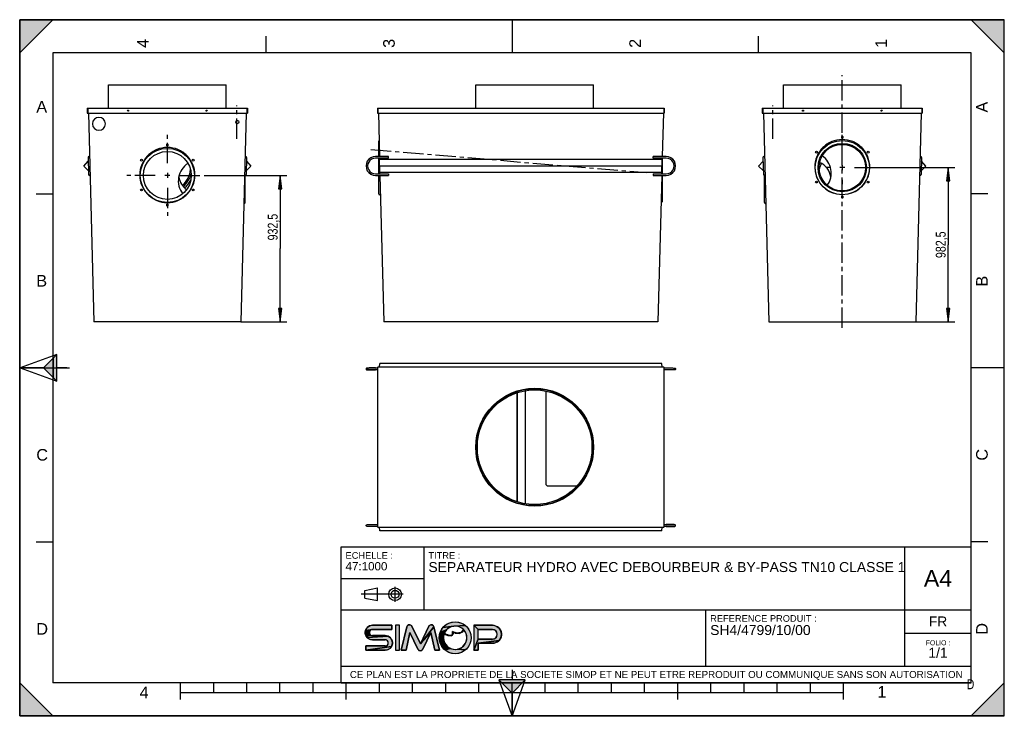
# Model space of a CAD drawing. Header units: millimetres. Extents: x 0 to 297, y 0 to 210.
import ezdxf

# ---------------------------------------------------------------- set-up
doc = ezdxf.new("R2010")
doc.units = ezdxf.units.MM
doc.header["$LTSCALE"] = 16.335
doc.linetypes.add('CENTER', pattern=[0.6, 0.375, -0.075, 0.075, -0.075])
doc.layers.get('0').update_dxf_attribs({"linetype": 'CONTINUOUS'})
doc.layers.add('AXES', color=7, linetype='CONTINUOUS')
doc.layers.add('AXES_REF', color=7, linetype='CONTINUOUS')
doc.styles.get("Standard").update_dxf_attribs({"font": 'txt', "width": 0.8})
doc.styles.add('TEXTSTYLE_2', font='arial.ttf')
doc.styles.add('TEXTSTYLE_3', font='arial.ttf')
doc.dimstyles.new('DIMSTYLE_1', dxfattribs={"dimtxt": 3, "dimasz": 4, "dimexe": 2, "dimexo": 0.0625, "dimgap": 0.75, "dimtad": 1, "dimlfac": 21.106588, "dimtxsty": 'Standard', "dimblk": 'CLOSED', "dimblk1": 'CLOSED', "dimblk2": 'CLOSED', "dimcen": 0.09, "dimclrt": 7, "dimazin": 2, "dimtp": 0.01, "dimtm": 0.01, "dimtfac": 1, "dimtofl": 0, "dimtmove": 0, "dimatfit": 3, "dimldrblk": 'CLOSED', "dimfxl": 1, "dimtolj": 1, "dimarcsym": 0})

# ---------------------------------------------------------------- blocks, each defined once
blk = doc.blocks.new('MARGEA4_BL0', base_point=(148.51, 105.01))
at = {"color": 7, "linetype": 'Continuous'}
for p, q in [((297.01, 210.01), (0.01, 210.01)), ((0.01, 0.01), (0.01, 210.01)), ((0.01, 200.01), (10.01, 210.01)), ((10.01, 210.01), (0.01, 210.01)), ((0.01, 210.01), (0.01, 200.01)), ((0.01, 0.01), (0.01, 210.01)), ((0.01, 210.01), (0.01, 0.01)), ((0.01, 200.01), (10.01, 210.01)), ((148.51, 210.01), (148.51, 200.01)), ((287.01, 210.01), (297.01, 200.01)), ((297.01, 210.01), (287.01, 210.01)), ((297.01, 200.01), (287.01, 210.01)), ((297.01, 0.01), (297.01, 210.01)), ((297.01, 200.01), (297.01, 210.01)), ((297.01, 0.01), (297.01, 210.01)), ((74.26, 205.01), (74.26, 200.01)), ((222.76, 205.01), (222.76, 200.01)), ((287.01, 200.01), (10.01, 200.01)), ((10.01, 200.01), (10.01, 10.01)), ((287.01, 10.01), (287.01, 200.01)), ((5.01, 157.51), (10.01, 157.51)), ((292.01, 157.51), (287.01, 157.51)), ((0.01, 105.01), (15.01, 105.01)), ((297.01, 105.01), (287.01, 105.01)), ((5.01, 52.51), (10.01, 52.51)), ((292.01, 52.51), (287.01, 52.51)), ((0.01, 10.01), (10.01, 0.01)), ((0.01, 0.01), (0.01, 10.01)), ((0.01, 10.01), (10.01, 0.01)), ((287.01, 10.01), (10.01, 10.01)), ((48.51, 5.01), (48.51, 10.01)), ((58.51, 7.01), (58.51, 10.01)), ((68.51, 7.01), (68.51, 10.01)), ((78.51, 7.01), (78.51, 10.01)), ((88.51, 7.01), (88.51, 10.01)), ((98.51, 5.01), (98.51, 10.01)), ((108.51, 7.01), (108.51, 10.01)), ((118.51, 7.01), (118.51, 10.01)), ((128.51, 7.01), (128.51, 10.01)), ((138.51, 7.01), (138.51, 10.01)), ((148.51, 0.01), (148.51, 10.01)), ((158.51, 7.01), (158.51, 10.01)), ((168.51, 7.01), (168.51, 10.01)), ((178.51, 7.01), (178.51, 10.01)), ((188.51, 7.01), (188.51, 10.01)), ((198.51, 5.01), (198.51, 10.01)), ((208.51, 7.01), (208.51, 10.01)), ((218.51, 7.01), (218.51, 10.01)), ((228.51, 7.01), (228.51, 10.01)), ((238.51, 7.01), (238.51, 10.01)), ((248.51, 5.01), (248.51, 10.01)), ((297.01, 10.01), (287.01, 0.01)), ((297.01, 10.01), (287.01, 0.01)), ((297.01, 0.01), (297.01, 10.01)), ((248.51, 7.01), (48.51, 7.01)), ((297.01, 0.01), (0.01, 0.01)), ((10.01, 0.01), (0.01, 0.01)), ((297.01, 0.01), (0.01, 0.01)), ((287.01, 0.01), (297.01, 0.01))]:
    blk.add_line(p, q, dxfattribs=at)
for points in [[(0.01, 200.01), (10.01, 210.01), (0.01, 210.01)], [(287.01, 210.01), (297.01, 200.01), (297.01, 210.01)], [(0.01, 10.01), (10.01, 0.01), (0.01, 0.01)], [(297.01, 10.01), (287.01, 0.01), (297.01, 0.01)]]:
    blk.add_solid(points, dxfattribs=at)
at = {"color": 7, "linetype": 'Continuous', "style": 'TEXTSTYLE_2', "oblique": 0}
for s, p in [('4', (38.89, 201.51)), ('3', (113.14, 201.51)), ('2', (187.39, 201.51)), ('1', (261.64, 201.51)), ('A', (292.01, 182.01)), ('B', (292.01, 129.51)), ('C', (292.01, 77.01)), ('D', (292.01, 24.51))]:
    blk.add_text(s, height=3.5, rotation=90, dxfattribs=at).set_placement(p)
for s, p in [('A', (5.01, 182.01)), ('B', (5.01, 129.51)), ('C', (5.01, 77.01)), ('D', (5.01, 24.51)), ('1', (258.71, 5.52)), ('4', (36.17, 5.35))]:
    blk.add_text(s, height=3.5, dxfattribs=at).set_placement(p)
blk = doc.blocks.new('REPERE_ORIENTATION_BL1', base_point=(148.52, 6.9))
at = {"color": 7, "linetype": 'Continuous'}
for p, q in [((148.52, 13.9), (148.52, 10.9)), ((148.52, 6.9), (144.52, 10.9)), ((152.52, 10.9), (144.52, 10.9)), ((144.52, 10.9), (148.52, -0.1)), ((151.52, 9.9), (145.52, 9.9)), ((148.52, 6.9), (152.52, 10.9)), ((148.52, -0.1), (152.52, 10.9)), ((148.52, 6.9), (148.52, -0.1))]:
    blk.add_line(p, q, dxfattribs=at)
blk.add_solid([(144.52, 10.9), (148.52, 6.9), (152.52, 10.9)], dxfattribs=at)
blk = doc.blocks.new('REPERE_ORIENTATION_BL2', base_point=(7.19, 105.02))
at = {"color": 7, "linetype": 'Continuous'}
for p, q in [((11.19, 109.02), (0.19, 105.02)), ((7.19, 105.02), (11.19, 109.02)), ((10.19, 102.02), (10.19, 108.02)), ((11.19, 101.02), (11.19, 109.02)), ((0.19, 105.02), (11.19, 101.02)), ((7.19, 105.02), (0.19, 105.02)), ((7.19, 105.02), (11.19, 101.02)), ((14.19, 105.02), (11.19, 105.02))]:
    blk.add_line(p, q, dxfattribs=at)
blk.add_solid([(11.19, 109.02), (7.19, 105.02), (11.19, 101.02)], dxfattribs=at)
blk = doc.blocks.new('ISO_BL3', base_point=(109.36, 36.71))
at = {"color": 7, "linetype": 'Continuous'}
for p, q in [((104.16, 37.89), (107.96, 38.61)), ((107.96, 34.81), (107.96, 38.61)), ((113.24, 34.43), (113.24, 38.99)), ((115.7, 36.71), (103.02, 36.71)), ((104.16, 35.53), (104.16, 37.89)), ((104.16, 35.53), (107.96, 34.81))]:
    blk.add_line(p, q, dxfattribs=at)
for radius in [1.9, 1.18]:
    blk.add_circle((113.24, 36.71), radius, dxfattribs=at)
blk = doc.blocks.new('LOGO-SIMOP-2009_BL4', base_point=(124.77, 23.59))
at = {"linetype": 'Continuous'}
for points in [[(105.95, 27.3), (106.41, 27.35), (112.22, 27.35), (112.22, 26.07), (106.41, 26.07), (104.32, 25.83), (104.51, 26.25), (104.78, 26.62), (105.12, 26.93), (105.52, 27.16)], [(117.58, 27.51), (117.79, 27.47), (117.99, 27.38), (118.15, 27.24), (118.28, 27.06), (120.86, 21.75), (124.06, 25.22), (121.58, 20.12), (121.45, 19.93), (121.28, 19.79), (121.08, 19.7), (120.86, 19.67), (120.64, 19.7), (120.44, 19.79), (120.27, 19.93), (120.14, 20.12), (117.66, 25.22), (116.54, 19.83), (115.1, 19.83), (116.78, 26.89), (116.86, 27.1), (116.99, 27.27), (117.16, 27.4), (117.36, 27.49)], [(123.93, 27.47), (124.14, 27.51), (124.36, 27.49), (124.56, 27.4), (124.73, 27.27), (124.86, 27.1), (124.94, 26.89), (120.86, 21.75), (123.44, 27.06), (123.56, 27.24), (123.73, 27.38)], [(124.06, 25.22), (120.86, 21.75), (124.94, 26.89), (126.62, 19.83), (125.18, 19.83)], [(129.75, 26.72), (129.21, 26.38), (128.75, 25.95), (126.85, 25.23), (127.21, 25.99), (127.69, 26.67), (130.96, 27.09), (130.34, 26.96)], [(131.36, 28.39), (132.2, 28.32), (133.01, 28.1), (133.76, 27.75), (134.45, 27.27), (130.96, 27.09), (127.69, 26.67), (128.28, 27.27), (128.96, 27.75), (129.72, 28.1), (130.53, 28.32)], [(131.6, 27.1), (130.96, 27.09), (134.45, 27.27), (135.04, 26.67), (135.52, 25.99), (135.87, 25.23), (136.09, 24.42), (136.16, 23.59), (136.09, 22.76), (135.87, 21.95), (135.52, 21.19), (135.04, 20.5), (134.45, 19.91), (132.08, 20.14), (132.72, 20.34), (133.31, 20.66), (133.83, 21.08), (134.26, 21.59), (134.59, 22.18), (134.8, 22.82), (134.88, 23.48), (134.84, 24.15), (134.67, 24.8), (134.38, 25.41), (133.98, 25.95), (133.72, 25.55), (133.44, 25.26), (133.1, 25.04), (132.73, 24.91), (132.16, 25.01), (132.59, 25.04), (132.97, 25.16), (133.31, 25.36), (133.6, 25.65), (133.86, 26.07), (133.38, 26.48), (132.82, 26.79), (132.22, 27)], [(138.29, 26.07), (137.01, 27.35), (142.61, 27.35), (143.18, 27.29), (143.72, 27.11), (144.21, 26.83), (144.63, 26.45), (144.97, 25.99), (145.2, 25.47), (145.32, 24.91), (145.32, 24.34), (145.2, 23.79), (144.97, 23.27), (144.63, 22.81), (138.29, 21.91), (138.29, 19.83), (137.01, 19.83), (138.29, 23.19), (142.61, 23.19), (142.96, 23.23), (143.28, 23.35), (143.57, 23.55), (143.8, 23.81), (143.96, 24.12), (144.04, 24.46), (144.04, 24.8), (143.96, 25.14), (143.8, 25.45), (143.57, 25.71), (143.28, 25.9), (142.96, 26.03), (142.61, 26.07)], [(105.95, 25.95), (105.76, 25.8), (104.22, 25.38), (104.32, 25.83), (106.41, 26.07), (106.17, 26.04)], [(105.52, 25.39), (105.49, 25.15), (105.52, 24.91), (104.32, 24.47), (104.22, 24.92), (104.22, 25.38), (105.76, 25.8), (105.62, 25.61)], [(105.76, 24.5), (105.95, 24.35), (104.51, 24.05), (104.32, 24.47), (105.52, 24.91), (105.62, 24.69)], [(111.55, 23.81), (111.89, 23.5), (112.17, 23.13), (112.35, 22.71), (112.45, 22.26), (112.45, 21.8), (112.35, 21.35), (112.17, 20.93), (104.45, 19.83), (104.45, 21.11), (110.26, 21.11), (110.5, 21.14), (110.72, 21.23), (110.91, 21.38), (111.06, 21.57), (111.15, 21.79), (111.18, 22.03), (111.15, 22.27), (111.06, 22.49), (110.91, 22.68), (110.72, 22.83), (110.5, 22.92), (110.26, 22.95), (106.41, 22.95), (105.95, 23), (105.52, 23.14), (105.12, 23.37), (104.78, 23.68), (111.15, 24.04)], [(110.72, 24.18), (111.15, 24.04), (104.78, 23.68), (104.51, 24.05), (105.95, 24.35), (106.17, 24.26), (106.41, 24.23), (110.26, 24.23)], [(128.08, 24.87), (128.43, 24.7), (128.44, 24.52), (128.03, 24.72), (127.88, 24.06), (127.85, 23.39), (127.95, 22.73), (126.85, 21.95), (126.64, 22.76), (126.56, 23.59), (126.64, 24.42)], [(128.37, 25.44), (128.08, 24.87), (126.64, 24.42), (126.85, 25.23), (128.75, 25.95)], [(128.74, 24.57), (129.03, 24.46), (129.31, 24.37), (129.16, 24.24), (128.8, 24.37), (128.44, 24.52), (128.43, 24.7)], [(129.79, 24.29), (130, 24.3), (130.27, 24.21), (130.03, 24.14), (129.77, 24.13), (129.47, 24.17), (129.16, 24.24), (129.31, 24.37), (129.55, 24.32)], [(131.15, 25.2), (131.68, 25.06), (131.32, 24.98), (130.74, 25.18), (130.72, 24.82), (130.63, 24.56), (130.48, 24.35), (130.27, 24.21), (130, 24.3), (130.18, 24.35), (130.35, 24.45), (130.48, 24.62), (130.55, 24.81), (130.58, 25.06), (130.56, 25.43)], [(132.16, 25.01), (132.73, 24.91), (132.31, 24.85), (131.84, 24.87), (131.32, 24.98), (131.68, 25.06)], [(110.72, 19.88), (110.26, 19.83), (104.45, 19.83), (112.17, 20.93), (111.89, 20.56), (111.55, 20.25), (111.15, 20.02)], [(128.18, 22.1), (128.52, 21.52), (128.96, 21.02), (127.69, 20.5), (127.21, 21.19), (126.85, 21.95), (127.95, 22.73)], [(129.49, 20.61), (130.09, 20.31), (128.28, 19.91), (127.69, 20.5), (128.96, 21.02)], [(143.18, 21.97), (142.61, 21.91), (138.29, 21.91), (144.63, 22.81), (144.21, 22.43), (143.72, 22.14)], [(131.41, 20.07), (132.08, 20.14), (134.45, 19.91), (133.76, 19.43), (133.01, 19.08), (132.2, 18.86), (131.36, 18.79), (130.53, 18.86), (129.72, 19.08), (128.96, 19.43), (128.28, 19.91), (130.09, 20.31), (130.74, 20.13)]]:
    blk.add_hatch(color=7, dxfattribs=at).paths.add_polyline_path(points)
at = {"color": 7, "linetype": 'Continuous'}
for p, q in [((104.78, 26.62), (105.12, 26.93)), ((105.12, 26.93), (105.52, 27.16)), ((105.52, 27.16), (105.95, 27.3)), ((105.95, 27.3), (106.41, 27.35)), ((112.22, 27.35), (106.41, 27.35)), ((112.22, 26.07), (112.22, 27.35)), ((113.34, 27.35), (113.34, 19.83)), ((114.62, 27.35), (113.34, 27.35)), ((114.62, 19.83), (114.62, 27.35)), ((116.78, 26.89), (115.1, 19.83)), ((116.78, 26.89), (116.86, 27.1)), ((116.86, 27.1), (116.99, 27.27)), ((116.99, 27.27), (117.16, 27.4)), ((117.16, 27.4), (117.36, 27.49)), ((117.36, 27.49), (117.58, 27.51)), ((117.58, 27.51), (117.79, 27.47)), ((117.79, 27.47), (117.99, 27.38)), ((117.99, 27.38), (118.15, 27.24)), ((118.15, 27.24), (118.28, 27.06)), ((120.86, 21.75), (118.28, 27.06)), ((123.44, 27.06), (120.86, 21.75)), ((124.94, 26.89), (120.86, 21.75)), ((123.44, 27.06), (123.56, 27.24)), ((123.56, 27.24), (123.73, 27.38)), ((123.73, 27.38), (123.93, 27.47)), ((123.93, 27.47), (124.14, 27.51)), ((124.14, 27.51), (124.36, 27.49)), ((124.36, 27.49), (124.56, 27.4)), ((124.56, 27.4), (124.73, 27.27)), ((124.73, 27.27), (124.86, 27.1)), ((124.86, 27.1), (124.94, 26.89)), ((126.62, 19.83), (124.94, 26.89)), ((127.69, 26.67), (128.28, 27.27)), ((130.96, 27.09), (127.69, 26.67)), ((128.28, 27.27), (128.96, 27.75)), ((128.96, 27.75), (129.72, 28.1)), ((129.72, 28.1), (130.53, 28.32)), ((130.34, 26.96), (129.75, 26.72)), ((130.96, 27.09), (130.34, 26.96)), ((130.53, 28.32), (131.36, 28.39)), ((134.45, 27.27), (130.96, 27.09)), ((131.6, 27.1), (130.96, 27.09)), ((131.36, 28.39), (132.2, 28.32)), ((132.22, 27), (131.6, 27.1)), ((132.2, 28.32), (133.01, 28.1)), ((132.82, 26.79), (132.22, 27)), ((133.38, 26.48), (132.82, 26.79)), ((133.01, 28.1), (133.76, 27.75)), ((133.76, 27.75), (134.45, 27.27)), ((134.45, 27.27), (135.04, 26.67)), ((142.61, 27.35), (137.01, 27.35)), ((138.29, 26.07), (137.01, 27.35)), ((137.01, 27.35), (137.01, 19.83)), ((142.61, 27.35), (143.18, 27.29)), ((143.18, 27.29), (143.72, 27.11)), ((143.72, 27.11), (144.21, 26.83)), ((144.21, 26.83), (144.63, 26.45)), ((104.22, 25.38), (104.32, 25.83)), ((105.76, 25.8), (104.22, 25.38)), ((104.22, 24.92), (104.22, 25.38)), ((104.32, 24.47), (104.22, 24.92)), ((104.32, 25.83), (104.51, 26.25)), ((106.41, 26.07), (104.32, 25.83)), ((105.52, 24.91), (104.32, 24.47)), ((104.51, 24.05), (104.32, 24.47)), ((104.51, 26.25), (104.78, 26.62)), ((105.95, 24.35), (104.51, 24.05)), ((104.78, 23.68), (104.51, 24.05)), ((111.15, 24.04), (104.78, 23.68)), ((105.52, 25.39), (105.49, 25.15)), ((105.49, 25.15), (105.52, 24.91)), ((105.62, 25.61), (105.52, 25.39)), ((105.52, 24.91), (105.62, 24.69)), ((105.76, 25.8), (105.62, 25.61)), ((105.62, 24.69), (105.76, 24.5)), ((105.95, 25.95), (105.76, 25.8)), ((105.76, 24.5), (105.95, 24.35)), ((106.17, 26.04), (105.95, 25.95)), ((105.95, 24.35), (106.17, 24.26)), ((106.41, 26.07), (106.17, 26.04)), ((106.17, 24.26), (106.41, 24.23)), ((106.41, 26.07), (112.22, 26.07)), ((110.26, 24.23), (106.41, 24.23)), ((110.26, 24.23), (110.72, 24.18)), ((110.72, 24.18), (111.15, 24.04)), ((111.15, 24.04), (111.55, 23.81)), ((111.55, 23.81), (111.89, 23.5)), ((116.54, 19.83), (117.66, 25.22)), ((117.66, 25.22), (120.14, 20.12)), ((124.06, 25.22), (120.86, 21.75)), ((121.58, 20.12), (124.06, 25.22)), ((124.06, 25.22), (125.18, 19.83)), ((126.56, 23.59), (126.64, 24.42)), ((126.64, 24.42), (126.85, 25.23)), ((128.08, 24.87), (126.64, 24.42)), ((126.85, 25.23), (127.21, 25.99)), ((128.75, 25.95), (126.85, 25.23)), ((127.21, 25.99), (127.69, 26.67)), ((127.88, 24.06), (127.85, 23.39)), ((128.03, 24.72), (127.88, 24.06)), ((128.44, 24.52), (128.03, 24.72)), ((128.37, 25.44), (128.08, 24.87)), ((128.08, 24.87), (128.43, 24.7)), ((128.75, 25.95), (128.37, 25.44)), ((128.43, 24.7), (128.74, 24.57)), ((128.43, 24.7), (128.44, 24.52)), ((128.8, 24.37), (128.44, 24.52)), ((128.74, 24.57), (129.03, 24.46)), ((129.21, 26.38), (128.75, 25.95)), ((129.16, 24.24), (128.8, 24.37)), ((129.03, 24.46), (129.31, 24.37)), ((129.31, 24.37), (129.16, 24.24)), ((129.47, 24.17), (129.16, 24.24)), ((129.75, 26.72), (129.21, 26.38)), ((129.31, 24.37), (129.55, 24.32)), ((129.77, 24.13), (129.47, 24.17)), ((129.55, 24.32), (129.79, 24.29)), ((130.03, 24.14), (129.77, 24.13)), ((129.79, 24.29), (130, 24.3)), ((130, 24.3), (130.18, 24.35)), ((130.27, 24.21), (130, 24.3)), ((130.27, 24.21), (130.03, 24.14)), ((130.18, 24.35), (130.35, 24.45)), ((130.48, 24.35), (130.27, 24.21)), ((130.35, 24.45), (130.48, 24.62)), ((130.48, 24.62), (130.55, 24.81)), ((130.63, 24.56), (130.48, 24.35)), ((130.55, 24.81), (130.58, 25.06)), ((130.58, 25.06), (130.56, 25.43)), ((130.56, 25.43), (131.15, 25.2)), ((130.72, 24.82), (130.63, 24.56)), ((130.74, 25.18), (130.72, 24.82)), ((131.32, 24.98), (130.74, 25.18)), ((131.15, 25.2), (131.68, 25.06)), ((131.68, 25.06), (131.32, 24.98)), ((131.84, 24.87), (131.32, 24.98)), ((131.68, 25.06), (132.16, 25.01)), ((132.31, 24.85), (131.84, 24.87)), ((132.16, 25.01), (132.59, 25.04)), ((132.73, 24.91), (132.16, 25.01)), ((132.73, 24.91), (132.31, 24.85)), ((132.59, 25.04), (132.97, 25.16)), ((133.1, 25.04), (132.73, 24.91)), ((132.97, 25.16), (133.31, 25.36)), ((133.44, 25.26), (133.1, 25.04)), ((133.31, 25.36), (133.6, 25.65)), ((133.86, 26.07), (133.38, 26.48)), ((133.72, 25.55), (133.44, 25.26)), ((133.6, 25.65), (133.86, 26.07)), ((133.98, 25.95), (133.72, 25.55)), ((134.38, 25.41), (133.98, 25.95)), ((134.67, 24.8), (134.38, 25.41)), ((134.84, 24.15), (134.67, 24.8)), ((134.88, 23.48), (134.84, 24.15)), ((135.04, 26.67), (135.52, 25.99)), ((135.52, 25.99), (135.87, 25.23)), ((135.87, 25.23), (136.09, 24.42)), ((136.09, 24.42), (136.16, 23.59)), ((138.29, 26.07), (142.61, 26.07)), ((138.29, 23.19), (138.29, 26.07)), ((142.96, 26.03), (142.61, 26.07)), ((143.28, 25.9), (142.96, 26.03)), ((143.57, 25.71), (143.28, 25.9)), ((143.8, 25.45), (143.57, 25.71)), ((143.57, 23.55), (143.8, 23.81)), ((143.96, 25.14), (143.8, 25.45)), ((143.8, 23.81), (143.96, 24.12)), ((144.04, 24.8), (143.96, 25.14)), ((143.96, 24.12), (144.04, 24.46)), ((144.04, 24.46), (144.04, 24.8)), ((144.63, 26.45), (144.97, 25.99)), ((144.97, 25.99), (145.2, 25.47)), ((145.2, 23.79), (144.97, 23.27)), ((145.2, 25.47), (145.32, 24.91)), ((145.32, 24.34), (145.2, 23.79)), ((145.32, 24.91), (145.32, 24.34)), ((104.45, 21.11), (104.45, 19.83)), ((110.26, 21.11), (104.45, 21.11)), ((112.17, 20.93), (104.45, 19.83)), ((105.12, 23.37), (104.78, 23.68)), ((105.52, 23.14), (105.12, 23.37)), ((105.95, 23), (105.52, 23.14)), ((106.41, 22.95), (105.95, 23)), ((106.41, 22.95), (110.26, 22.95)), ((110.5, 22.92), (110.26, 22.95)), ((110.26, 21.11), (110.5, 21.14)), ((110.72, 22.83), (110.5, 22.92)), ((110.5, 21.14), (110.72, 21.23)), ((110.91, 22.68), (110.72, 22.83)), ((110.72, 21.23), (110.91, 21.38)), ((111.06, 22.49), (110.91, 22.68)), ((110.91, 21.38), (111.06, 21.57)), ((111.15, 22.27), (111.06, 22.49)), ((111.06, 21.57), (111.15, 21.79)), ((111.18, 22.03), (111.15, 22.27)), ((111.15, 21.79), (111.18, 22.03)), ((111.89, 23.5), (112.17, 23.13)), ((112.17, 20.93), (111.89, 20.56)), ((112.17, 23.13), (112.35, 22.71)), ((112.35, 21.35), (112.17, 20.93)), ((112.35, 22.71), (112.45, 22.26)), ((112.45, 21.8), (112.35, 21.35)), ((112.45, 22.26), (112.45, 21.8)), ((126.64, 22.76), (126.56, 23.59)), ((126.85, 21.95), (126.64, 22.76)), ((127.95, 22.73), (126.85, 21.95)), ((127.21, 21.19), (126.85, 21.95)), ((127.69, 20.5), (127.21, 21.19)), ((128.96, 21.02), (127.69, 20.5)), ((127.85, 23.39), (127.95, 22.73)), ((127.95, 22.73), (128.18, 22.1)), ((128.18, 22.1), (128.52, 21.52)), ((128.52, 21.52), (128.96, 21.02)), ((128.96, 21.02), (129.49, 20.61)), ((133.31, 20.66), (133.83, 21.08)), ((133.83, 21.08), (134.26, 21.59)), ((134.26, 21.59), (134.59, 22.18)), ((134.59, 22.18), (134.8, 22.82)), ((134.8, 22.82), (134.88, 23.48)), ((135.52, 21.19), (135.04, 20.5)), ((135.87, 21.95), (135.52, 21.19)), ((136.09, 22.76), (135.87, 21.95)), ((136.16, 23.59), (136.09, 22.76)), ((138.29, 23.19), (137.01, 19.83)), ((142.61, 23.19), (138.29, 23.19)), ((144.63, 22.81), (138.29, 21.91)), ((138.29, 21.91), (142.61, 21.91)), ((138.29, 19.83), (138.29, 21.91)), ((142.61, 23.19), (142.96, 23.23)), ((143.18, 21.97), (142.61, 21.91)), ((142.96, 23.23), (143.28, 23.35)), ((143.72, 22.14), (143.18, 21.97)), ((143.28, 23.35), (143.57, 23.55)), ((144.21, 22.43), (143.72, 22.14)), ((144.63, 22.81), (144.21, 22.43)), ((144.97, 23.27), (144.63, 22.81)), ((104.45, 19.83), (110.26, 19.83)), ((110.72, 19.88), (110.26, 19.83)), ((111.15, 20.02), (110.72, 19.88)), ((111.55, 20.25), (111.15, 20.02)), ((111.89, 20.56), (111.55, 20.25)), ((113.34, 19.83), (114.62, 19.83)), ((115.1, 19.83), (116.54, 19.83)), ((120.27, 19.93), (120.14, 20.12)), ((120.44, 19.79), (120.27, 19.93)), ((120.64, 19.7), (120.44, 19.79)), ((120.86, 19.67), (120.64, 19.7)), ((121.08, 19.7), (120.86, 19.67)), ((121.28, 19.79), (121.08, 19.7)), ((121.45, 19.93), (121.28, 19.79)), ((121.58, 20.12), (121.45, 19.93)), ((125.18, 19.83), (126.62, 19.83)), ((128.28, 19.91), (127.69, 20.5)), ((130.09, 20.31), (128.28, 19.91)), ((128.96, 19.43), (128.28, 19.91)), ((129.72, 19.08), (128.96, 19.43)), ((129.49, 20.61), (130.09, 20.31)), ((130.53, 18.86), (129.72, 19.08)), ((130.09, 20.31), (130.74, 20.13)), ((131.36, 18.79), (130.53, 18.86)), ((130.74, 20.13), (131.41, 20.07)), ((132.2, 18.86), (131.36, 18.79)), ((131.41, 20.07), (132.08, 20.14)), ((132.08, 20.14), (132.72, 20.34)), ((134.45, 19.91), (132.08, 20.14)), ((133.01, 19.08), (132.2, 18.86)), ((132.72, 20.34), (133.31, 20.66)), ((133.76, 19.43), (133.01, 19.08)), ((134.45, 19.91), (133.76, 19.43)), ((135.04, 20.5), (134.45, 19.91)), ((137.01, 19.83), (138.29, 19.83))]:
    blk.add_line(p, q, dxfattribs=at)
for points in [[(105.95, 27.3), (106.41, 27.35), (112.22, 27.35), (112.22, 26.07), (106.41, 26.07), (104.32, 25.83), (104.51, 26.25), (104.78, 26.62), (105.12, 26.93), (105.52, 27.16), (105.95, 27.3)], [(117.58, 27.51), (117.79, 27.47), (117.99, 27.38), (118.15, 27.24), (118.28, 27.06), (120.86, 21.75), (124.06, 25.22), (121.58, 20.12), (121.45, 19.93), (121.28, 19.79), (121.08, 19.7), (120.86, 19.67), (120.64, 19.7), (120.44, 19.79), (120.27, 19.93), (120.14, 20.12), (117.66, 25.22), (116.54, 19.83), (115.1, 19.83), (116.78, 26.89), (116.86, 27.1), (116.99, 27.27), (117.16, 27.4), (117.36, 27.49), (117.58, 27.51)], [(123.93, 27.47), (124.14, 27.51), (124.36, 27.49), (124.56, 27.4), (124.73, 27.27), (124.86, 27.1), (124.94, 26.89), (120.86, 21.75), (123.44, 27.06), (123.56, 27.24), (123.73, 27.38), (123.93, 27.47)], [(124.06, 25.22), (120.86, 21.75), (124.94, 26.89), (126.62, 19.83), (125.18, 19.83), (124.06, 25.22)], [(129.75, 26.72), (129.21, 26.38), (128.75, 25.95), (126.85, 25.23), (127.21, 25.99), (127.69, 26.67), (130.96, 27.09), (130.34, 26.96), (129.75, 26.72)], [(131.36, 28.39), (132.2, 28.32), (133.01, 28.1), (133.76, 27.75), (134.45, 27.27), (130.96, 27.09), (127.69, 26.67), (128.28, 27.27), (128.96, 27.75), (129.72, 28.1), (130.53, 28.32), (131.36, 28.39)], [(131.6, 27.1), (130.96, 27.09), (134.45, 27.27), (135.04, 26.67), (135.52, 25.99), (135.87, 25.23), (136.09, 24.42), (136.16, 23.59), (136.09, 22.76), (135.87, 21.95), (135.52, 21.19), (135.04, 20.5), (134.45, 19.91), (132.08, 20.14), (132.72, 20.34), (133.31, 20.66), (133.83, 21.08), (134.26, 21.59), (134.59, 22.18), (134.8, 22.82), (134.88, 23.48), (134.84, 24.15), (134.67, 24.8), (134.38, 25.41), (133.98, 25.95), (133.72, 25.55), (133.44, 25.26), (133.1, 25.04), (132.73, 24.91), (132.16, 25.01), (132.59, 25.04), (132.97, 25.16), (133.31, 25.36), (133.6, 25.65), (133.86, 26.07), (133.38, 26.48), (132.82, 26.79), (132.22, 27), (131.6, 27.1)], [(138.29, 26.07), (137.01, 27.35), (142.61, 27.35), (143.18, 27.29), (143.72, 27.11), (144.21, 26.83), (144.63, 26.45), (144.97, 25.99), (145.2, 25.47), (145.32, 24.91), (145.32, 24.34), (145.2, 23.79), (144.97, 23.27), (144.63, 22.81), (138.29, 21.91), (138.29, 19.83), (137.01, 19.83), (138.29, 23.19), (142.61, 23.19), (142.96, 23.23), (143.28, 23.35), (143.57, 23.55), (143.8, 23.81), (143.96, 24.12), (144.04, 24.46), (144.04, 24.8), (143.96, 25.14), (143.8, 25.45), (143.57, 25.71), (143.28, 25.9), (142.96, 26.03), (142.61, 26.07), (138.29, 26.07)], [(105.95, 25.95), (105.76, 25.8), (104.22, 25.38), (104.32, 25.83), (106.41, 26.07), (106.17, 26.04), (105.95, 25.95)], [(105.52, 25.39), (105.49, 25.15), (105.52, 24.91), (104.32, 24.47), (104.22, 24.92), (104.22, 25.38), (105.76, 25.8), (105.62, 25.61), (105.52, 25.39)], [(105.76, 24.5), (105.95, 24.35), (104.51, 24.05), (104.32, 24.47), (105.52, 24.91), (105.62, 24.69), (105.76, 24.5)], [(111.55, 23.81), (111.89, 23.5), (112.17, 23.13), (112.35, 22.71), (112.45, 22.26), (112.45, 21.8), (112.35, 21.35), (112.17, 20.93), (104.45, 19.83), (104.45, 21.11), (110.26, 21.11), (110.5, 21.14), (110.72, 21.23), (110.91, 21.38), (111.06, 21.57), (111.15, 21.79), (111.18, 22.03), (111.15, 22.27), (111.06, 22.49), (110.91, 22.68), (110.72, 22.83), (110.5, 22.92), (110.26, 22.95), (106.41, 22.95), (105.95, 23), (105.52, 23.14), (105.12, 23.37), (104.78, 23.68), (111.15, 24.04), (111.55, 23.81)], [(110.72, 24.18), (111.15, 24.04), (104.78, 23.68), (104.51, 24.05), (105.95, 24.35), (106.17, 24.26), (106.41, 24.23), (110.26, 24.23), (110.72, 24.18)], [(128.08, 24.87), (128.43, 24.7), (128.44, 24.52), (128.03, 24.72), (127.88, 24.06), (127.85, 23.39), (127.95, 22.73), (126.85, 21.95), (126.64, 22.76), (126.56, 23.59), (126.64, 24.42), (128.08, 24.87)], [(128.37, 25.44), (128.08, 24.87), (126.64, 24.42), (126.85, 25.23), (128.75, 25.95), (128.37, 25.44)], [(128.74, 24.57), (129.03, 24.46), (129.31, 24.37), (129.16, 24.24), (128.8, 24.37), (128.44, 24.52), (128.43, 24.7), (128.74, 24.57)], [(129.79, 24.29), (130, 24.3), (130.27, 24.21), (130.03, 24.14), (129.77, 24.13), (129.47, 24.17), (129.16, 24.24), (129.31, 24.37), (129.55, 24.32), (129.79, 24.29)], [(131.15, 25.2), (131.68, 25.06), (131.32, 24.98), (130.74, 25.18), (130.72, 24.82), (130.63, 24.56), (130.48, 24.35), (130.27, 24.21), (130, 24.3), (130.18, 24.35), (130.35, 24.45), (130.48, 24.62), (130.55, 24.81), (130.58, 25.06), (130.56, 25.43), (131.15, 25.2)], [(132.16, 25.01), (132.73, 24.91), (132.31, 24.85), (131.84, 24.87), (131.32, 24.98), (131.68, 25.06), (132.16, 25.01)], [(110.72, 19.88), (110.26, 19.83), (104.45, 19.83), (112.17, 20.93), (111.89, 20.56), (111.55, 20.25), (111.15, 20.02), (110.72, 19.88)], [(128.18, 22.1), (128.52, 21.52), (128.96, 21.02), (127.69, 20.5), (127.21, 21.19), (126.85, 21.95), (127.95, 22.73), (128.18, 22.1)], [(129.49, 20.61), (130.09, 20.31), (128.28, 19.91), (127.69, 20.5), (128.96, 21.02), (129.49, 20.61)], [(143.18, 21.97), (142.61, 21.91), (138.29, 21.91), (144.63, 22.81), (144.21, 22.43), (143.72, 22.14), (143.18, 21.97)], [(131.41, 20.07), (132.08, 20.14), (134.45, 19.91), (133.76, 19.43), (133.01, 19.08), (132.2, 18.86), (131.36, 18.79), (130.53, 18.86), (129.72, 19.08), (128.96, 19.43), (128.28, 19.91), (130.09, 20.31), (130.74, 20.13), (131.41, 20.07)]]:
    blk.add_lwpolyline(points, dxfattribs=at)
blk.add_circle((131.36, 23.59), 4.8, dxfattribs=at)
for centre, radius, start, end in [((106.41, 25.15), 2.2, 90, 270), ((117.56, 26.71), 0.8, 25.9494, 166.6355), ((124.16, 26.71), 0.8, 13.3645, 154.0506), ((131.36, 23.59), 3.52, 44.7928, 158.6763), ((142.61, 24.63), 2.72, 270, 90), ((106.41, 25.15), 0.92, 90, 270), ((110.26, 22.03), 2.2, 270, 90), ((131.36, 23.59), 3.52, 161.3005, 42.0267), ((142.61, 24.63), 1.44, 270, 90), ((110.26, 22.03), 0.92, 270, 90), ((120.86, 20.47), 0.8, 205.9494, 334.0506)]:
    blk.add_arc(centre, radius, start, end, dxfattribs=at)
for points, knots in [([(130.74, 25.18), (130.75, 25.01), (130.71, 24.64), (130.44, 24.24), (129.95, 24.1), (129.39, 24.16), (128.75, 24.37), (128.28, 24.59), (128.03, 24.72)], [0, 0, 0, 0, 0.118516, 0.29564, 0.472763, 0.649887, 0.82701, 1, 1, 1, 1]), ([(130.56, 25.43), (130.59, 25.22), (130.59, 24.88), (130.47, 24.54), (130.24, 24.35), (129.84, 24.25), (129.15, 24.38), (128.46, 24.68), (128.08, 24.87)], [0, 0, 0, 0, 0.125, 0.25, 0.375, 0.5, 0.75, 1, 1, 1, 1]), ([(133.98, 25.95), (133.74, 25.49), (133.11, 24.89), (131.96, 24.79), (131.13, 25.02), (130.74, 25.18)], [0, 0, 0, 0, 0.345264, 0.703638, 1, 1, 1, 1])]:
    blk.add_open_spline(points, degree=3, knots=knots, dxfattribs=at)
blk.add_open_spline([(133.86, 26.07), (133.69, 25.73), (133.28, 25.24), (132.5, 24.97), (131.59, 25.04), (130.91, 25.27), (130.56, 25.43)], degree=3, dxfattribs=at)
for points in [[(113.34, 19.83), (113.34, 27.35), (114.62, 19.83), (114.62, 27.35)], [(138.29, 23.19), (137.01, 19.83), (138.29, 26.07), (137.01, 27.35)]]:
    blk.add_solid(points, dxfattribs=at)
blk = doc.blocks.new('_CLOSED')
at = {"color": 0, "linetype": 'ByBlock'}
for p, q in [((0, 0), (-1, 0.125)), ((-1, 0.125), (-1, -0.125)), ((-1, -0.125), (0, 0)), ((-1, 0), (0, 0))]:
    blk.add_line(p, q, dxfattribs=at)
blk = doc.blocks.new('*D1')
at = {"color": 7, "linetype": 'Continuous', "transparency": 16777216}
for p, q in [((56.83, 163.04), (80.58, 163.04)), ((78.58, 163.04), (78.58, 140.95)), ((78.58, 118.86), (78.58, 140.95)), ((66.75, 118.86), (80.58, 118.86))]:
    blk.add_line(p, q, dxfattribs=at)
at = {"color": 7, "linetype": 'Continuous', "transparency": 16777216, "xscale": 4, "yscale": 4, "zscale": 4}
for p, rotation in [((78.58, 163.04), 90), ((78.58, 118.86), 270)]:
    blk.add_blockref('_CLOSED', p, dxfattribs=dict(at, rotation=rotation))
at = {"color": 7, "linetype": 'Continuous', "transparency": 16777216, "insert": (74.83, 147.46), "char_height": 3, "width": 12, "attachment_point": 2, "rotation": 90, "line_spacing_factor": 0.9}
blk.add_mtext('932,5', dxfattribs=at)
blk = doc.blocks.new('*D2')
at = {"color": 7, "linetype": 'Continuous', "transparency": 16777216}
for p, q in [((253.2, 165.41), (282.09, 165.41)), ((280.09, 165.41), (280.09, 142.13)), ((280.09, 118.86), (280.09, 142.13)), ((270.35, 118.86), (282.09, 118.86))]:
    blk.add_line(p, q, dxfattribs=at)
at = {"color": 7, "linetype": 'Continuous', "transparency": 16777216, "xscale": 4, "yscale": 4, "zscale": 4}
for p, rotation in [((280.09, 165.41), 90), ((280.09, 118.86), 270)]:
    blk.add_blockref('_CLOSED', p, dxfattribs=dict(at, rotation=rotation))
at = {"color": 7, "linetype": 'Continuous', "transparency": 16777216, "insert": (276.34, 142.13), "char_height": 3, "width": 12, "attachment_point": 2, "rotation": 90, "line_spacing_factor": 0.9}
blk.add_mtext('982,5', dxfattribs=at)
blk = doc.blocks.new('*T8')
at = {"color": 7, "linetype": 'Continuous'}
for p, q in [((0, 0), (0, 41)), ((0, 41), (190, 41)), ((25, 22), (25, 41)), ((170, 5), (170, 41)), ((190, 0), (190, 41)), ((0, 31.5), (25, 31.5)), ((0, 22), (190, 22)), ((110, 5), (110, 22)), ((170, 15), (190, 15)), ((0, 5), (190, 5)), ((0, 0), (190, 0))]:
    blk.add_line(p, q, dxfattribs=at)
at = {"color": 7, "linetype": 'Continuous', "line_spacing_factor": 0.9, "style": 'TEXTSTYLE_3'}
for s, insert, char_height, width, attachment_point in [('ECHELLE :\\P\\H2.5;47:1000', (1.28, 39.4), 2, 28.5204, 1), ('TITRE :\\P\\H3.0;SEPARATEUR HYDRO AVEC DEBOURBEUR & BY-PASS TN10 CLASSE 1', (26.28, 39.4), 2, 287.2639, 1), ('A4', (180, 34), 5, 17.0632, 2), ('REFERENCE PRODUIT :\\P\\H3.0;SH4/4799/10/00', (111.28, 20.4), 2, 64.1338, 1), ('FR', (180, 20), 3, 11.1524, 2), ('FOLIO :  \\P\\H3.0;1/1', (180, 12.81), 1.5, 17.197, 2), ('CE PLAN EST LA PROPRIETE DE LA SOCIETE SIMOP ET NE PEUT ETRE REPRODUIT OU COMMUNIQUE SANS SON AUTORISATION', (95, 3.55), 2.1, 368.8974, 2)]:
    blk.add_mtext(s, dxfattribs=dict(at, insert=insert, char_height=char_height, width=width, attachment_point=attachment_point))

msp = doc.modelspace()

# ---------------------------------------------------------------- linework, layer by layer
at = {"color": 7, "linetype": 'Continuous'}
for p, q in [((0, 0), (0, 210)), ((0, 210), (297, 210)), ((297, 0), (297, 210)), ((297.01414, 0.01385), (297.01414, 200.01385)), ((20.40363, 183.29184), (20.40363, 181.87048)), ((20.40363, 183.29184), (68.6824, 183.29184)), ((20.40363, 181.87048), (68.6824, 181.87048)), ((20.54577, 183.29184), (20.54577, 181.87048)), ((20.74504, 181.87048), (22.39511, 118.85698)), ((68.34099, 181.87048), (66.69092, 118.85698)), ((68.54026, 183.29184), (68.54026, 181.87048)), ((68.6824, 183.29184), (68.6824, 181.87048)), ((107.91728, 183.29184), (107.91728, 181.87048)), ((107.91728, 183.29184), (194.43055, 183.29184)), ((107.91728, 181.87048), (194.43055, 181.87048)), ((108.05942, 183.29184), (108.05942, 181.87048)), ((108.18754, 181.87383), (108.53158, 168.73538)), ((194.1603, 181.87383), (193.81626, 168.73538)), ((194.28842, 183.29184), (194.28842, 181.87048)), ((194.43055, 183.29184), (194.43055, 181.87048)), ((223.99927, 183.29184), (223.99927, 181.87048)), ((223.99927, 183.29184), (272.27803, 183.29184)), ((223.99927, 181.87048), (272.27803, 181.87048)), ((224.1414, 183.29184), (224.1414, 181.87048)), ((224.34068, 181.87048), (225.99074, 118.85698)), ((271.93662, 181.87048), (270.28655, 118.85698)), ((272.1359, 183.29184), (272.1359, 181.87048)), ((272.27803, 183.29184), (272.27803, 181.87048)), ((108.29631, 168.73538), (108.29631, 173.34234)), ((19.31634, 165.85139), (20.65173, 167.33449)), ((20.62141, 168.49228), (20.75784, 163.28242)), ((68.46462, 168.49228), (68.32819, 163.28242)), ((68.4343, 167.33449), (69.76969, 165.85139)), ((111.23373, 168.73538), (107.325, 168.73538)), ((111.23373, 168.26159), (107.325, 168.26159)), ((108.29631, 163.52552), (108.29631, 168.26159)), ((108.668, 163.52552), (108.54399, 168.26159)), ((193.79297, 167.84599), (108.55487, 167.84599)), ((111.23373, 168.26178), (111.23373, 168.73529)), ((195.02283, 168.73538), (191.1141, 168.73538)), ((191.1141, 168.26178), (191.1141, 168.73529)), ((195.02283, 168.26159), (191.1141, 168.26159)), ((193.67983, 163.52552), (193.80385, 168.26159)), ((193.81463, 168.26159), (193.81463, 163.52552)), ((224.24737, 167.33449), (222.91198, 165.85139)), ((224.21705, 168.49228), (224.35347, 163.28242)), ((272.06025, 168.49228), (271.92382, 163.28242)), ((273.36532, 165.85139), (272.02993, 167.33449)), ((20.72752, 164.44021), (19.31634, 165.85139)), ((69.76969, 165.85139), (68.35851, 164.44021)), ((107.325, 163.52552), (111.23373, 163.52552)), ((193.74074, 165.85139), (108.6071, 165.85139)), ((193.69104, 163.95352), (108.6568, 163.95352)), ((111.23373, 163.52544), (111.23373, 163.05192)), ((191.1141, 163.52552), (195.02283, 163.52552)), ((191.1141, 163.52544), (191.1141, 163.05192)), ((222.91198, 165.85139), (224.32316, 164.44021)), ((271.95414, 164.44021), (273.36532, 165.85139)), ((67.99541, 154.90324), (67.99541, 163.07278)), ((107.325, 163.05173), (111.23373, 163.05173)), ((108.29631, 157.47051), (108.29631, 163.05173)), ((108.68041, 163.05173), (109.83769, 118.85698)), ((191.1141, 163.05173), (195.02283, 163.05173)), ((193.66743, 163.05173), (192.51015, 118.85698)), ((193.81463, 163.05173), (193.81463, 155.10159)), ((224.68626, 154.90324), (224.68626, 163.07278)), ((224.72462, 161.39535), (224.88547, 161.06559)), ((67.88439, 154.63523), (67.62091, 154.37175)), ((224.79727, 154.63523), (225.06076, 154.37175)), ((66.69092, 118.85698), (22.39511, 118.85698)), ((192.51015, 118.85698), (109.83769, 118.85698)), ((225.99074, 118.85698), (270.28655, 118.85698)), ((107.14218, 104.37372), (107.325, 104.37356)), ((107.325, 104.98377), (107.1582, 104.98363)), ((107.325, 104.98377), (107.91728, 104.98377)), ((107.325, 104.50998), (107.91728, 104.50998)), ((107.91728, 104.37356), (107.325, 104.37356)), ((108.05942, 105.20147), (107.91728, 105.05933)), ((107.91728, 105.05933), (107.91728, 57.06484)), ((194.28842, 105.20147), (108.05942, 105.20147)), ((108.57548, 105.20147), (108.6071, 106.28876)), ((193.74074, 106.28876), (108.6071, 106.28876)), ((193.77236, 105.20147), (193.74074, 106.28876)), ((194.43055, 105.05933), (194.28842, 105.20147)), ((194.43055, 57.06484), (194.43055, 105.05933)), ((194.43055, 104.98377), (195.02283, 104.98377)), ((194.43055, 104.50998), (195.02283, 104.50998)), ((195.02283, 104.37356), (194.43055, 104.37356)), ((195.02283, 104.98377), (195.18964, 104.98363)), ((195.20565, 104.37372), (195.02283, 104.37356)), ((152.57368, 63.99374), (152.57368, 98.13043)), ((150.1058, 64.58378), (150.1058, 97.54039)), ((150.20475, 64.55449), (150.20475, 97.56968)), ((158.75449, 98.01137), (158.75449, 69.83336)), ((159.13352, 69.45434), (168.15984, 69.45434)), ((107.14218, 57.75045), (107.325, 57.75061)), ((107.325, 57.1404), (107.1582, 57.14054)), ((107.325, 57.75061), (107.91728, 57.75061)), ((107.91728, 57.61419), (107.325, 57.61419)), ((107.91728, 57.1404), (107.325, 57.1404)), ((107.91728, 57.06484), (108.05942, 56.9227)), ((108.05942, 56.9227), (194.28842, 56.9227)), ((108.6071, 55.83541), (108.57548, 56.9227)), ((193.74074, 55.83541), (193.77236, 56.9227)), ((194.28842, 56.9227), (194.43055, 57.06484)), ((194.43055, 57.75061), (195.02283, 57.75061)), ((195.02283, 57.61419), (194.43055, 57.61419)), ((195.02283, 57.1404), (194.43055, 57.1404)), ((195.20565, 57.75045), (195.02283, 57.75061)), ((195.02283, 57.1404), (195.18964, 57.14054)), ((193.74074, 55.83541), (108.6071, 55.83541)), ((0, 0), (297, 0))]:
    msp.add_line(p, q, dxfattribs=at)
for centre, radius in [((248.13865, 165.40642), 8.1728), ((248.13865, 165.40642), 7.2963), ((44.54301, 163.0375), 8.1728)]:
    msp.add_circle(centre, radius, dxfattribs=at)
for centre, radius, start, end in [((108.5332, 173.34234), 0.23689, 122.6286361, 180), ((20.85823, 168.49848), 0.23689, 1.5, 181.5), ((68.2278, 168.49848), 0.23689, 358.5, 178.5), ((107.32421, 165.89355), 2.8418, 89.9840049, 270.0159951), ((107.32425, 165.89355), 2.36801, 89.9818516, 270.0181484), ((195.02363, 165.89355), 2.8418, 269.9840049, 90.0159951), ((195.02358, 165.89355), 2.36801, 269.9818515, 90.0181485), ((224.45386, 168.49848), 0.23689, 1.5, 181.5), ((248.13865, 163.0375), 7.69549, 149.9059573, 154.568361), ((271.82344, 168.49848), 0.23689, 358.5, 178.5), ((44.54301, 165.40642), 7.43355, 310.1819442, 345.7028465), ((20.99465, 163.28863), 0.23689, 181.5, 1.5), ((44.54301, 165.40642), 8.03067, 310.409347, 331.9337279), ((68.09138, 163.28863), 0.23689, 178.5, 358.5), ((224.59029, 163.28863), 0.23689, 181.5, 1.5), ((225.06528, 161.56152), 0.37903, 180, 206.0022738), ((271.68701, 163.28863), 0.23689, 178.5, 358.5), ((108.5332, 157.47051), 0.23689, 180, 270), ((67.61638, 154.90324), 0.37903, 315, 360), ((108.7701, 156.99673), 0.23689, 74.5963354, 90), ((193.57774, 155.10159), 0.23689, 270, 360), ((225.06528, 154.90324), 0.37903, 180, 225), ((159.13352, 69.83336), 0.37903, 180, 270)]:
    msp.add_arc(centre, radius, start, end, dxfattribs=at)
for points, knots in [([(104.48229, 104.67879), (104.48219, 104.58111), (104.59727, 104.44212), (104.8366, 104.42063), (104.97857, 104.4113), (105.08474, 104.4067)], [0, 0, 0, 0, 0.406985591, 0.55719855, 1, 1, 1, 1]), ([(105.07568, 104.95023), (104.97166, 104.94565), (104.83216, 104.93683), (104.59602, 104.91394), (104.48238, 104.77593), (104.48229, 104.67879)], [0, 0, 0, 0, 0.439380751, 0.590044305, 1, 1, 1, 1]), ([(107.325, 104.50998), (106.75765, 104.50998), (105.99748, 104.51076), (105.15363, 104.47614), (104.87356, 104.4707), (104.78797, 104.45527)], [0, 0, 0, 0, 0.670592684, 0.89720854, 1, 1, 1, 1]), ([(107.1582, 104.98363), (106.95094, 104.98328), (106.25671, 104.97931), (105.56223, 104.97161), (105.07568, 104.95023)], [0, 0, 0, 0, 0.298528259, 1, 1, 1, 1]), ([(105.08474, 104.4067), (105.21348, 104.40113), (105.89912, 104.38), (106.58512, 104.37475), (107.14218, 104.37372)], [0, 0, 0, 0, 0.187864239, 1, 1, 1, 1]), ([(195.02283, 104.50998), (195.59019, 104.50998), (196.35036, 104.51076), (197.1942, 104.47614), (197.47428, 104.4707), (197.55986, 104.45527)], [0, 0, 0, 0, 0.670592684, 0.89720854, 1, 1, 1, 1]), ([(195.18964, 104.98363), (195.3969, 104.98328), (196.09113, 104.97931), (196.78561, 104.97161), (197.27216, 104.95023)], [0, 0, 0, 0, 0.298528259, 1, 1, 1, 1]), ([(197.26309, 104.4067), (197.13435, 104.40113), (196.44872, 104.38), (195.76272, 104.37475), (195.20565, 104.37372)], [0, 0, 0, 0, 0.187864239, 1, 1, 1, 1]), ([(197.86555, 104.67879), (197.86564, 104.58111), (197.75057, 104.44212), (197.51124, 104.42063), (197.36927, 104.4113), (197.26309, 104.4067)], [0, 0, 0, 0, 0.406985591, 0.55719855, 1, 1, 1, 1]), ([(197.27216, 104.95023), (197.37617, 104.94565), (197.51568, 104.93683), (197.75182, 104.91394), (197.86545, 104.77593), (197.86555, 104.67879)], [0, 0, 0, 0, 0.439380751, 0.590044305, 1, 1, 1, 1]), ([(104.48229, 57.44538), (104.48219, 57.54306), (104.59727, 57.68205), (104.8366, 57.70354), (104.97857, 57.71287), (105.08474, 57.71747)], [0, 0, 0, 0, 0.406985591, 0.55719855, 1, 1, 1, 1]), ([(105.07568, 57.17394), (104.97166, 57.17852), (104.83216, 57.18734), (104.59602, 57.21023), (104.48238, 57.34824), (104.48229, 57.44538)], [0, 0, 0, 0, 0.439380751, 0.590044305, 1, 1, 1, 1]), ([(107.325, 57.61419), (106.75765, 57.61419), (105.99748, 57.61341), (105.15363, 57.64803), (104.87356, 57.65347), (104.78797, 57.6689)], [0, 0, 0, 0, 0.670592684, 0.89720854, 1, 1, 1, 1]), ([(107.1582, 57.14054), (106.95094, 57.14089), (106.25671, 57.14486), (105.56223, 57.15256), (105.07568, 57.17394)], [0, 0, 0, 0, 0.298528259, 1, 1, 1, 1]), ([(105.08474, 57.71747), (105.21348, 57.72304), (105.89912, 57.74417), (106.58512, 57.74942), (107.14218, 57.75045)], [0, 0, 0, 0, 0.187864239, 1, 1, 1, 1]), ([(195.02283, 57.61419), (195.59019, 57.61419), (196.35036, 57.61341), (197.1942, 57.64803), (197.47428, 57.65347), (197.55986, 57.6689)], [0, 0, 0, 0, 0.670592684, 0.89720854, 1, 1, 1, 1]), ([(195.18964, 57.14054), (195.3969, 57.14089), (196.09113, 57.14486), (196.78561, 57.15256), (197.27216, 57.17394)], [0, 0, 0, 0, 0.298528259, 1, 1, 1, 1]), ([(197.26309, 57.71747), (197.13435, 57.72304), (196.44872, 57.74417), (195.76272, 57.74942), (195.20565, 57.75045)], [0, 0, 0, 0, 0.187864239, 1, 1, 1, 1]), ([(197.86555, 57.44538), (197.86564, 57.54306), (197.75057, 57.68205), (197.51124, 57.70354), (197.36927, 57.71287), (197.26309, 57.71747)], [0, 0, 0, 0, 0.406985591, 0.55719855, 1, 1, 1, 1]), ([(197.27216, 57.17394), (197.37617, 57.17852), (197.51568, 57.18734), (197.75182, 57.21023), (197.86545, 57.34824), (197.86555, 57.44538)], [0, 0, 0, 0, 0.439380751, 0.590044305, 1, 1, 1, 1])]:
    msp.add_open_spline(points, degree=3, knots=knots, dxfattribs=at)
at = {"layer": 'AXES', "color": 7, "linetype": 'CENTER'}
msp.add_line((248.13865, 117.0582), (248.13865, 193.30834), dxfattribs=at)
at = {"layer": 'AXES_REF', "color": 7, "linetype": 'Continuous'}
for p, q in [((26.77605, 183.29184), (26.77605, 190.39862)), ((26.77636, 190.39862), (62.30967, 190.39862)), ((62.30998, 183.29184), (62.30998, 190.39862)), ((137.57627, 183.29184), (137.57627, 190.39862)), ((137.57627, 190.39862), (173.1102, 190.39862)), ((173.1102, 183.29184), (173.1102, 190.39862)), ((230.37168, 183.29184), (230.37168, 190.39862)), ((230.372, 190.39862), (265.9053, 190.39862)), ((265.90561, 183.29184), (265.90561, 190.39862)), ((44.54301, 163.78), (44.54301, 162.295)), ((248.88115, 165.40642), (247.39615, 165.40642)), ((248.13865, 166.14892), (248.13865, 164.66392)), ((45.28551, 163.0375), (43.80051, 163.0375)), ((108.7701, 157.23362), (108.5332, 157.23362)), ((193.45304, 154.86469), (193.57774, 154.86469))]:
    msp.add_line(p, q, dxfattribs=at)
at = {"layer": 'AXES_REF', "color": 7, "linetype": 'CENTER'}
for p, q in [((65.51922, 174.1239), (65.51922, 184.12762)), ((227.16245, 174.1239), (227.16245, 184.12762)), ((248.13865, 169.11892), (248.13865, 179.57882)), ((44.54301, 166.75), (44.54301, 175.26273)), ((105.92876, 170.85765), (189.07672, 163.92125)), ((244.42615, 165.40642), (243.13864, 165.40642)), ((251.85115, 165.40642), (253.13865, 165.40642)), ((40.83051, 163.0375), (32.31778, 163.0375)), ((48.25551, 163.0375), (56.76825, 163.0375)), ((248.13865, 161.69392), (248.13865, 160.40642)), ((44.54301, 159.325), (44.54301, 150.81226))]:
    msp.add_line(p, q, dxfattribs=at)
at = {"layer": 'AXES_REF', "color": 7, "linetype": 'Continuous'}
for centre, radius in [((32.69837, 182.58116), 0.15398), ((56.38766, 182.58116), 0.15398), ((236.29401, 182.58116), 0.15398), ((259.98329, 182.58116), 0.15398), ((65.66145, 179.12405), 0.47379), ((248.13865, 165.40642), 7.01203), ((44.54301, 163.0375), 7.22523), ((240.3223, 170.06384), 0.28418), ((255.955, 170.06384), 0.28418), ((36.72666, 167.67204), 0.28418), ((52.35936, 167.67204), 0.28418), ((240.32217, 161.04131), 0.28418), ((255.95513, 161.04131), 0.28418), ((36.72654, 158.64952), 0.28418), ((52.35949, 158.64952), 0.28418), ((155.34323, 81.06209), 17.76696), ((155.34323, 81.06209), 17.62483), ((155.34323, 81.06209), 17.29318)]:
    msp.add_circle(centre, radius, dxfattribs=at)
for centre, radius, start, end in [((23.89881, 178.60229), 1.94254, 0.0184966, 179.9815034), ((23.89881, 178.60354), 1.94254, 180.0184966, 359.9815034), ((44.54295, 172.1833), 0.28418, 89.9870174, 270.0129826), ((44.54308, 172.1833), 0.28418, 269.9870174, 90.0129826), ((248.13858, 174.5751), 0.28418, 89.9870174, 270.0129826), ((248.13871, 174.5751), 0.28418, 269.9870174, 90.0129826), ((54.06611, 161.37925), 6.21844, 121.7795498, 218.4646412), ((248.13865, 163.0375), 7.22523, 149.8804135, 165.3703669), ((238.61556, 161.37925), 6.21844, 11.25708, 64.3408524), ((238.61556, 163.74817), 6.20659, 323.5162264, 56.2462535), ((44.54301, 165.40642), 7.01203, 310.2848441, 355.5419574), ((248.1361, 165.55344), 8.31239, 180.005965, 251.6675437), ((248.1412, 165.55344), 8.31239, 288.3324565, 359.994035), ((54.06611, 163.74817), 6.20659, 190.7282241, 233.4193299), ((248.13858, 156.53005), 0.28418, 89.9870174, 270.0129826), ((248.13871, 156.53005), 0.28418, 269.9870174, 90.0129826), ((44.54295, 154.13825), 0.28418, 89.9870174, 270.0129826), ((44.54308, 154.13825), 0.28418, 269.9870174, 90.0129826)]:
    msp.add_arc(centre, radius, start, end, dxfattribs=at)
for points, knots in [([(248.13865, 173.86466), (247.05722, 173.86466), (244.8708, 173.43216), (242.10705, 171.58243), (240.25646, 168.81961), (239.82371, 166.63366), (239.82371, 165.55257)], [0, 0, 0, 0, 0.250039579, 0.500055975, 0.750039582, 1, 1, 1, 1]), ([(256.45359, 165.55257), (256.45359, 166.63366), (256.02084, 168.81961), (254.17025, 171.58243), (251.4065, 173.43216), (249.22008, 173.86466), (248.13865, 173.86466)], [0, 0, 0, 0, 0.249960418, 0.499944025, 0.749960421, 1, 1, 1, 1]), ([(44.54301, 171.47286), (43.46159, 171.47286), (41.27517, 171.04036), (38.51141, 169.19063), (36.66083, 166.42781), (36.22808, 164.24186), (36.22808, 163.16077)], [0, 0, 0, 0, 0.250039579, 0.500055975, 0.750039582, 1, 1, 1, 1]), ([(52.85795, 163.16077), (52.85795, 164.24186), (52.4252, 166.42781), (50.57462, 169.19063), (47.81086, 171.04036), (45.62444, 171.47286), (44.54301, 171.47286)], [0, 0, 0, 0, 0.249960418, 0.499944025, 0.749960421, 1, 1, 1, 1]), ([(36.22808, 163.16077), (36.22808, 162.07969), (36.66083, 159.89373), (38.51141, 157.13091), (41.27517, 155.28118), (43.46159, 154.84868), (44.54301, 154.84868)], [0, 0, 0, 0, 0.249960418, 0.499944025, 0.749960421, 1, 1, 1, 1]), ([(44.54301, 154.84868), (45.62444, 154.84868), (47.81086, 155.28118), (50.57462, 157.13091), (52.4252, 159.89373), (52.85795, 162.07969), (52.85795, 163.16077)], [0, 0, 0, 0, 0.250039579, 0.500055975, 0.750039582, 1, 1, 1, 1])]:
    msp.add_open_spline(points, degree=3, knots=knots, dxfattribs=at)

# ---------------------------------------------------------------- block references
at = {"color": 7, "linetype": 'Continuous'}
for name, p in [('MARGEA4_BL0', (148.51414, 105.0139)), ('REPERE_ORIENTATION_BL2', (7.19169, 105.01646)), ('ISO_BL3', (109.35919, 36.71121)), ('LOGO-SIMOP-2009_BL4', (124.77037, 23.58915)), ('REPERE_ORIENTATION_BL1', (148.51607, 6.89797))]:
    msp.add_blockref(name, p, dxfattribs=at)
msp.add_blockref('*T8', (97.01415, 10.01389))

# ---------------------------------------------------------------- texts
at = {"color": 7, "linetype": 'Continuous', "insert": (285.65844, 11.06845), "char_height": 3, "width": 2.4, "attachment_point": 1, "line_spacing_factor": 0.9}
msp.add_mtext('D', dxfattribs=at)

# ---------------------------------------------------------------- dimensions: what is measured, and where the dimension line sits
at = {"color": 7, "linetype": 'Continuous'}
for base, p1, p2, angle, picture, middle in [((280.08691, 118.85698), (253.13865, 165.40642), (270.28655, 118.85698), 270, '*D2', (280.08691, 142.2067)), ((78.58101, 163.0375), (66.69092, 118.85698), (56.76825, 163.0375), 90, '*D1', (78.58101, 147.53685))]:
    dim = msp.add_linear_dim(base=base, p1=p1, p2=p2, angle=angle, dimstyle='DIMSTYLE_1', dxfattribs=at)
    dim.commit()
    dim.dimension.update_dxf_attribs({"geometry": picture, "text_midpoint": middle, "dimtype": 160})

doc.saveas('drawing.dxf')
